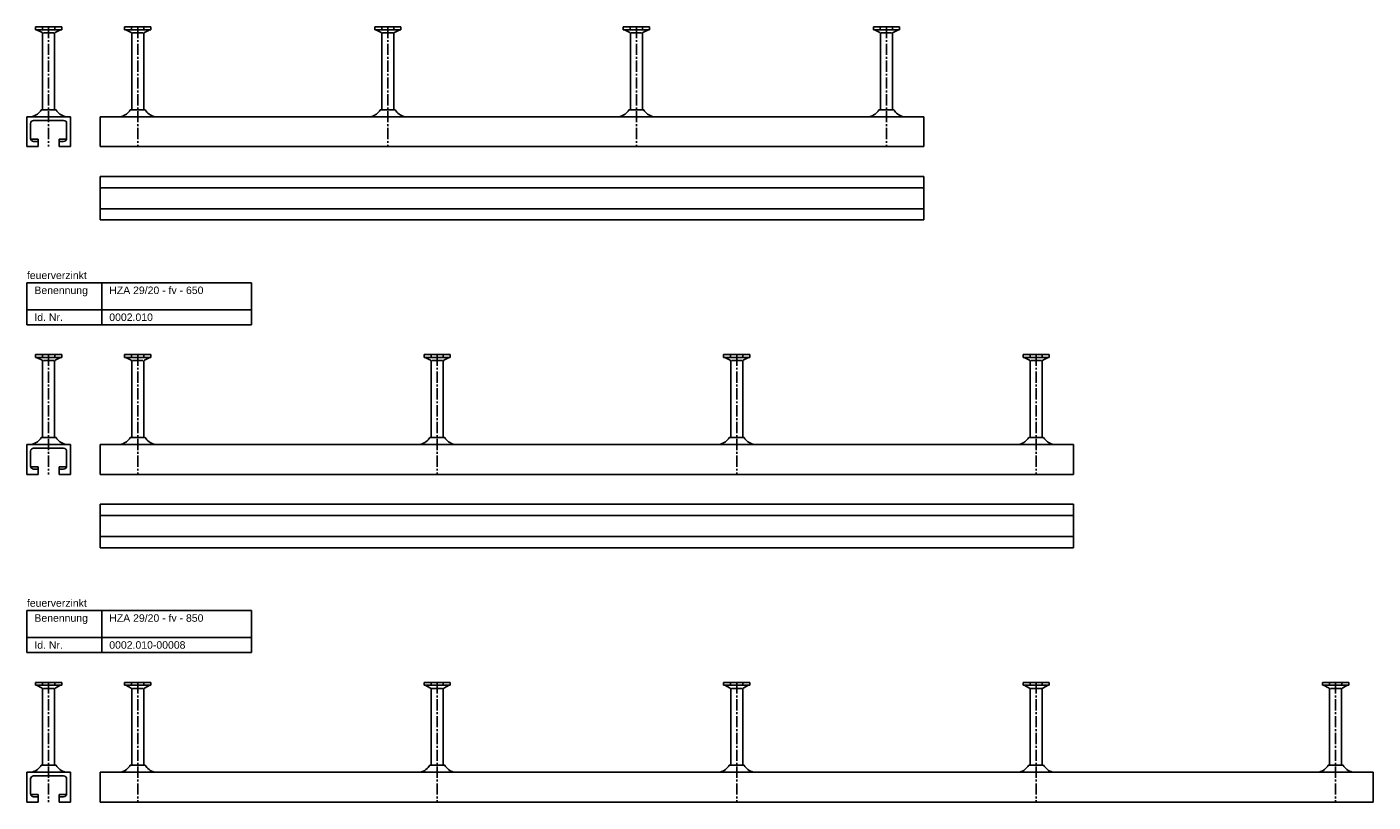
# Model space of a CAD drawing. Header units: millimetres. Extents: x -218 to 5901, y -4888 to 2743.
# Tile 23 of 25: x -218 to 681, y 855 to 1373. Entities that reach past the tile are written whole.
import ezdxf

# ---------------------------------------------------------------- set-up
doc = ezdxf.new("R2010")
doc.units = ezdxf.units.MM
doc.header["$LTSCALE"] = 10
doc.linetypes.add('MITTE2', pattern=[1.125, 0.75, -0.125, 0.125, -0.125])
doc.layers.add('HALFEN', color=2, linetype='CONTINUOUS')
doc.styles.add('ARIAL50', font='arial.ttf', dxfattribs={"height": 5})

msp = doc.modelspace()

# ---------------------------------------------------------------- linework, layer by layer
at = {"layer": 'HALFEN'}
for p, q in [((-194.52, 1373.25), (-211.98, 1373.25)), ((-211.98, 1373.25), (-211.98, 1371.35)), ((-194.52, 1371.35), (-211.98, 1371.35)), ((-211.25, 1371.35), (-207.68, 1369.47)), ((-207.32, 1373.25), (-207.32, 1371.6)), ((-207.25, 1317.86), (-207.25, 1368.77)), ((-206.73, 1369.25), (-199.77, 1369.25)), ((-199.25, 1317.86), (-199.25, 1368.77)), ((-199.18, 1373.25), (-199.18, 1371.6)), ((-195.25, 1371.35), (-198.82, 1369.47)), ((-194.52, 1373.25), (-194.52, 1371.35)), ((-135.02, 1373.25), (-152.48, 1373.25)), ((-152.48, 1373.25), (-152.48, 1371.35)), ((-135.02, 1371.35), (-152.48, 1371.35)), ((-151.75, 1371.35), (-148.18, 1369.47)), ((-147.82, 1373.25), (-147.82, 1371.6)), ((-147.75, 1317.86), (-147.75, 1368.77)), ((-147.23, 1369.25), (-140.27, 1369.25)), ((-139.75, 1317.86), (-139.75, 1368.77)), ((-139.68, 1373.25), (-139.68, 1371.6)), ((-135.75, 1371.35), (-139.32, 1369.47)), ((-135.02, 1373.25), (-135.02, 1371.35)), ((31.98, 1373.25), (14.52, 1373.25)), ((14.52, 1373.25), (14.52, 1371.35)), ((31.98, 1371.35), (14.52, 1371.35)), ((15.25, 1371.35), (18.82, 1369.47)), ((19.18, 1373.25), (19.18, 1371.6)), ((19.25, 1317.86), (19.25, 1368.77)), ((19.77, 1369.25), (26.73, 1369.25)), ((27.25, 1317.86), (27.25, 1368.77)), ((27.32, 1373.25), (27.32, 1371.6)), ((31.25, 1371.35), (27.68, 1369.47)), ((31.98, 1373.25), (31.98, 1371.35)), ((180.52, 1373.25), (180.52, 1371.35)), ((197.98, 1373.25), (180.52, 1373.25)), ((197.98, 1371.35), (180.52, 1371.35)), ((181.25, 1371.35), (184.82, 1369.47)), ((185.18, 1373.25), (185.18, 1371.6)), ((185.25, 1317.86), (185.25, 1368.77)), ((185.77, 1369.25), (192.73, 1369.25)), ((193.25, 1317.86), (193.25, 1368.77)), ((193.32, 1373.25), (193.32, 1371.6)), ((197.25, 1371.35), (193.68, 1369.47)), ((197.98, 1373.25), (197.98, 1371.35)), ((364.98, 1373.25), (347.52, 1373.25)), ((347.52, 1373.25), (347.52, 1371.35)), ((364.98, 1371.35), (347.52, 1371.35)), ((348.25, 1371.35), (351.82, 1369.47)), ((352.18, 1373.25), (352.18, 1371.6)), ((352.25, 1317.86), (352.25, 1368.77)), ((352.77, 1369.25), (359.73, 1369.25)), ((360.25, 1317.86), (360.25, 1368.77)), ((360.32, 1373.25), (360.32, 1371.6)), ((364.25, 1371.35), (360.68, 1369.47)), ((364.98, 1373.25), (364.98, 1371.35)), ((-188.75, 1313.25), (-217.75, 1313.25)), ((-217.75, 1313.25), (-217.75, 1293.25)), ((-198.26, 1317.86), (-208.24, 1317.86)), ((-188.75, 1313.25), (-188.75, 1293.25)), ((-168.75, 1313.25), (381.25, 1313.25)), ((-168.75, 1313.25), (-168.75, 1293.25)), ((-138.76, 1317.86), (-148.74, 1317.86)), ((28.24, 1317.86), (18.26, 1317.86)), ((194.24, 1317.86), (184.26, 1317.86)), ((361.24, 1317.86), (351.26, 1317.86)), ((381.25, 1313.25), (381.25, 1293.25)), ((-215.25, 1308.75), (-215.25, 1298.75)), ((-213.25, 1310.75), (-193.25, 1310.75)), ((-191.25, 1308.75), (-191.25, 1298.75)), ((-210.25, 1298.25), (-215.19, 1298.25)), ((-210.25, 1296.75), (-213.25, 1296.75)), ((-210.25, 1298.25), (-210.25, 1293.25)), ((-196.25, 1298.25), (-196.25, 1293.25)), ((-191.31, 1298.25), (-196.25, 1298.25)), ((-193.25, 1296.75), (-196.25, 1296.75)), ((-210.25, 1293.25), (-217.75, 1293.25)), ((-188.75, 1293.25), (-196.25, 1293.25)), ((-168.75, 1293.25), (381.25, 1293.25)), ((-168.75, 1273.25), (381.25, 1273.25)), ((-168.75, 1273.25), (-168.75, 1244.25)), ((381.25, 1273.25), (381.25, 1244.25)), ((-168.75, 1265.75), (381.25, 1265.75)), ((-168.75, 1251.75), (381.25, 1251.75)), ((-168.75, 1244.25), (381.25, 1244.25)), ((-217.75, 1202.25), (-67.75, 1202.25)), ((-217.75, 1174.25), (-217.75, 1202.25)), ((-167.75, 1174.25), (-167.75, 1202.25)), ((-67.75, 1174.25), (-67.75, 1202.25)), ((-217.75, 1184.25), (-67.75, 1184.25)), ((-217.75, 1174.25), (-67.75, 1174.25)), ((-194.52, 1154.25), (-211.98, 1154.25)), ((-211.98, 1154.25), (-211.98, 1152.35)), ((-194.52, 1152.35), (-211.98, 1152.35)), ((-211.25, 1152.35), (-207.68, 1150.47)), ((-207.32, 1154.25), (-207.32, 1152.6)), ((-199.18, 1154.25), (-199.18, 1152.6)), ((-195.25, 1152.35), (-198.82, 1150.47)), ((-194.52, 1154.25), (-194.52, 1152.35)), ((-135.02, 1154.25), (-152.48, 1154.25)), ((-152.48, 1154.25), (-152.48, 1152.35)), ((-135.02, 1152.35), (-152.48, 1152.35)), ((-151.75, 1152.35), (-148.18, 1150.47)), ((-147.82, 1154.25), (-147.82, 1152.6)), ((-139.68, 1154.25), (-139.68, 1152.6)), ((-135.75, 1152.35), (-139.32, 1150.47)), ((-135.02, 1154.25), (-135.02, 1152.35)), ((64.98, 1154.25), (47.52, 1154.25)), ((47.52, 1154.25), (47.52, 1152.35)), ((64.98, 1152.35), (47.52, 1152.35)), ((48.25, 1152.35), (51.82, 1150.47)), ((52.18, 1154.25), (52.18, 1152.6)), ((60.32, 1154.25), (60.32, 1152.6)), ((64.25, 1152.35), (60.68, 1150.47)), ((64.98, 1154.25), (64.98, 1152.35)), ((247.52, 1154.25), (247.52, 1152.35)), ((264.98, 1154.25), (247.52, 1154.25)), ((264.98, 1152.35), (247.52, 1152.35)), ((248.25, 1152.35), (251.82, 1150.47)), ((252.18, 1154.25), (252.18, 1152.6)), ((260.32, 1154.25), (260.32, 1152.6)), ((264.25, 1152.35), (260.68, 1150.47)), ((264.98, 1154.25), (264.98, 1152.35)), ((464.98, 1154.25), (447.52, 1154.25)), ((447.52, 1154.25), (447.52, 1152.35)), ((464.98, 1152.35), (447.52, 1152.35)), ((448.25, 1152.35), (451.82, 1150.47)), ((452.18, 1154.25), (452.18, 1152.6)), ((460.32, 1154.25), (460.32, 1152.6)), ((464.25, 1152.35), (460.68, 1150.47)), ((464.98, 1154.25), (464.98, 1152.35)), ((-207.25, 1098.86), (-207.25, 1149.77)), ((-206.73, 1150.25), (-199.77, 1150.25)), ((-199.25, 1098.86), (-199.25, 1149.77)), ((-147.75, 1098.86), (-147.75, 1149.77)), ((-147.23, 1150.25), (-140.27, 1150.25)), ((-139.75, 1098.86), (-139.75, 1149.77)), ((52.25, 1098.86), (52.25, 1149.77)), ((52.77, 1150.25), (59.73, 1150.25)), ((60.25, 1098.86), (60.25, 1149.77)), ((252.25, 1098.86), (252.25, 1149.77)), ((252.77, 1150.25), (259.73, 1150.25)), ((260.25, 1098.86), (260.25, 1149.77)), ((452.25, 1098.86), (452.25, 1149.77)), ((452.77, 1150.25), (459.73, 1150.25)), ((460.25, 1098.86), (460.25, 1149.77)), ((-198.26, 1098.86), (-208.24, 1098.86)), ((-138.76, 1098.86), (-148.74, 1098.86)), ((61.24, 1098.86), (51.26, 1098.86)), ((261.24, 1098.86), (251.26, 1098.86)), ((461.24, 1098.86), (451.26, 1098.86)), ((-217.75, 1094.25), (-217.75, 1074.25)), ((-188.75, 1094.25), (-217.75, 1094.25)), ((-215.25, 1089.75), (-215.25, 1079.75)), ((-213.25, 1091.75), (-193.25, 1091.75)), ((-191.25, 1089.75), (-191.25, 1079.75)), ((-188.75, 1094.25), (-188.75, 1074.25)), ((-168.75, 1094.25), (481.25, 1094.25)), ((-168.75, 1094.25), (-168.75, 1074.25)), ((481.25, 1094.25), (481.25, 1074.25)), ((-210.25, 1079.25), (-215.19, 1079.25)), ((-210.25, 1079.25), (-210.25, 1074.25)), ((-196.25, 1079.25), (-196.25, 1074.25)), ((-191.31, 1079.25), (-196.25, 1079.25)), ((-210.25, 1074.25), (-217.75, 1074.25)), ((-210.25, 1077.75), (-213.25, 1077.75)), ((-193.25, 1077.75), (-196.25, 1077.75)), ((-188.75, 1074.25), (-196.25, 1074.25)), ((-168.75, 1074.25), (481.25, 1074.25)), ((-168.75, 1054.25), (481.25, 1054.25)), ((-168.75, 1054.25), (-168.75, 1025.25)), ((481.25, 1054.25), (481.25, 1025.25)), ((-168.75, 1046.75), (481.25, 1046.75)), ((-168.75, 1032.75), (481.25, 1032.75)), ((-168.75, 1025.25), (481.25, 1025.25)), ((-217.75, 983.25), (-67.75, 983.25)), ((-217.75, 955.25), (-217.75, 983.25)), ((-167.75, 955.25), (-167.75, 983.25)), ((-67.75, 955.25), (-67.75, 983.25)), ((-217.75, 965.25), (-67.75, 965.25)), ((-217.75, 955.25), (-67.75, 955.25)), ((-194.52, 935.25), (-211.98, 935.25)), ((-211.98, 935.25), (-211.98, 933.35)), ((-207.32, 935.25), (-207.32, 933.6)), ((-199.18, 935.25), (-199.18, 933.6)), ((-194.52, 935.25), (-194.52, 933.35)), ((-135.02, 935.25), (-152.48, 935.25)), ((-152.48, 935.25), (-152.48, 933.35)), ((-147.82, 935.25), (-147.82, 933.6)), ((-139.68, 935.25), (-139.68, 933.6)), ((-135.02, 935.25), (-135.02, 933.35)), ((64.98, 935.25), (47.52, 935.25)), ((47.52, 935.25), (47.52, 933.35)), ((52.18, 935.25), (52.18, 933.6)), ((60.32, 935.25), (60.32, 933.6)), ((64.98, 935.25), (64.98, 933.35)), ((247.52, 935.25), (247.52, 933.35)), ((264.98, 935.25), (247.52, 935.25)), ((252.18, 935.25), (252.18, 933.6)), ((260.32, 935.25), (260.32, 933.6)), ((264.98, 935.25), (264.98, 933.35)), ((447.52, 935.25), (447.52, 933.35)), ((464.98, 935.25), (447.52, 935.25)), ((452.18, 935.25), (452.18, 933.6)), ((460.32, 935.25), (460.32, 933.6)), ((464.98, 935.25), (464.98, 933.35)), ((664.98, 935.25), (647.52, 935.25)), ((647.52, 935.25), (647.52, 933.35)), ((652.18, 935.25), (652.18, 933.6)), ((660.32, 935.25), (660.32, 933.6)), ((664.98, 935.25), (664.98, 933.35)), ((-194.52, 933.35), (-211.98, 933.35)), ((-211.25, 933.35), (-207.68, 931.47)), ((-207.25, 879.86), (-207.25, 930.77)), ((-206.73, 931.25), (-199.77, 931.25)), ((-199.25, 879.86), (-199.25, 930.77)), ((-195.25, 933.35), (-198.82, 931.47)), ((-135.02, 933.35), (-152.48, 933.35)), ((-151.75, 933.35), (-148.18, 931.47)), ((-147.75, 879.86), (-147.75, 930.77)), ((-147.23, 931.25), (-140.27, 931.25)), ((-139.75, 879.86), (-139.75, 930.77)), ((-135.75, 933.35), (-139.32, 931.47)), ((64.98, 933.35), (47.52, 933.35)), ((48.25, 933.35), (51.82, 931.47)), ((52.25, 879.86), (52.25, 930.77)), ((52.77, 931.25), (59.73, 931.25)), ((60.25, 879.86), (60.25, 930.77)), ((64.25, 933.35), (60.68, 931.47)), ((264.98, 933.35), (247.52, 933.35)), ((248.25, 933.35), (251.82, 931.47)), ((252.25, 879.86), (252.25, 930.77)), ((252.77, 931.25), (259.73, 931.25)), ((260.25, 879.86), (260.25, 930.77)), ((264.25, 933.35), (260.68, 931.47)), ((464.98, 933.35), (447.52, 933.35)), ((448.25, 933.35), (451.82, 931.47)), ((452.25, 879.86), (452.25, 930.77)), ((452.77, 931.25), (459.73, 931.25)), ((460.25, 879.86), (460.25, 930.77)), ((464.25, 933.35), (460.68, 931.47)), ((664.98, 933.35), (647.52, 933.35)), ((648.25, 933.35), (651.82, 931.47)), ((652.25, 879.86), (652.25, 930.77)), ((652.77, 931.25), (659.73, 931.25)), ((660.25, 879.86), (660.25, 930.77)), ((664.25, 933.35), (660.68, 931.47)), ((-188.75, 875.25), (-217.75, 875.25)), ((-217.75, 875.25), (-217.75, 855.25)), ((-213.25, 872.75), (-193.25, 872.75)), ((-198.26, 879.86), (-208.24, 879.86)), ((-188.75, 875.25), (-188.75, 855.25)), ((-168.75, 875.25), (681.25, 875.25)), ((-168.75, 875.25), (-168.75, 855.25)), ((-138.76, 879.86), (-148.74, 879.86)), ((61.24, 879.86), (51.26, 879.86)), ((261.24, 879.86), (251.26, 879.86)), ((461.24, 879.86), (451.26, 879.86)), ((661.24, 879.86), (651.26, 879.86)), ((681.25, 875.25), (681.25, 855.25)), ((-215.25, 870.75), (-215.25, 860.75)), ((-191.25, 870.75), (-191.25, 860.75)), ((-210.25, 855.25), (-217.75, 855.25)), ((-210.25, 860.25), (-215.19, 860.25)), ((-210.25, 858.75), (-213.25, 858.75)), ((-210.25, 860.25), (-210.25, 855.25)), ((-196.25, 860.25), (-196.25, 855.25)), ((-191.31, 860.25), (-196.25, 860.25)), ((-193.25, 858.75), (-196.25, 858.75)), ((-188.75, 855.25), (-196.25, 855.25)), ((-168.75, 855.25), (681.25, 855.25))]:
    msp.add_line(p, q, dxfattribs=at)
at = {"layer": 'HALFEN', "color": 1, "linetype": 'MITTE2'}
for p, q in [((-203.25, 1373.25), (-203.25, 1293.25)), ((-143.75, 1373.25), (-143.75, 1293.25)), ((23.25, 1373.25), (23.25, 1293.25)), ((189.25, 1373.25), (189.25, 1293.25)), ((356.25, 1373.25), (356.25, 1293.25)), ((-203.25, 1154.25), (-203.25, 1074.25)), ((-143.75, 1154.25), (-143.75, 1074.25)), ((56.25, 1154.25), (56.25, 1074.25)), ((256.25, 1154.25), (256.25, 1074.25)), ((456.25, 1154.25), (456.25, 1074.25)), ((-203.25, 935.25), (-203.25, 855.25)), ((-143.75, 935.25), (-143.75, 855.25)), ((56.25, 935.25), (56.25, 855.25)), ((256.25, 935.25), (256.25, 855.25)), ((456.25, 935.25), (456.25, 855.25)), ((656.25, 935.25), (656.25, 855.25))]:
    msp.add_line(p, q, dxfattribs=at)
at = {"layer": 'HALFEN'}
for centre, radius, start, end in [((-208.05, 1368.77), 0.8, 0, 62.30053), ((-198.45, 1368.77), 0.8, 117.69947, 180), ((-148.55, 1368.77), 0.8, 0, 62.30053), ((-138.95, 1368.77), 0.8, 117.69947, 180), ((18.45, 1368.77), 0.8, 0, 62.30053), ((28.05, 1368.77), 0.8, 117.69947, 180), ((184.45, 1368.77), 0.8, 0, 62.30053), ((194.05, 1368.77), 0.8, 117.69947, 180), ((351.45, 1368.77), 0.8, 0, 62.30053), ((361.05, 1368.77), 0.8, 117.69947, 180), ((-214.75, 1315.25), 2, 270, 285.11432), ((-216.84, 1322.97), 10, 285.11432, 329.26791), ((-189.66, 1322.97), 10, 210.73209, 254.88568), ((-191.75, 1315.25), 2, 254.88568, 270), ((-157.34, 1322.97), 10, 285.11432, 329.26791), ((-130.16, 1322.97), 10, 210.73209, 254.88568), ((9.66, 1322.97), 10, 285.11432, 329.26791), ((36.84, 1322.97), 10, 210.73209, 254.88568), ((175.66, 1322.97), 10, 285.11432, 329.26791), ((202.84, 1322.97), 10, 210.73209, 254.88568), ((342.66, 1322.97), 10, 285.11432, 329.26791), ((369.84, 1322.97), 10, 210.73209, 254.88568), ((-213.25, 1308.75), 2, 90, 180), ((-193.25, 1308.75), 2, 0, 90), ((-213.25, 1298.75), 2, 180, 270), ((-193.25, 1298.75), 2, 270, 0), ((-208.05, 1149.77), 0.8, 0, 62.30053), ((-198.45, 1149.77), 0.8, 117.69947, 180), ((-148.55, 1149.77), 0.8, 0, 62.30053), ((-138.95, 1149.77), 0.8, 117.69947, 180), ((51.45, 1149.77), 0.8, 0, 62.30053), ((61.05, 1149.77), 0.8, 117.69947, 180), ((251.45, 1149.77), 0.8, 0, 62.30053), ((261.05, 1149.77), 0.8, 117.69947, 180), ((451.45, 1149.77), 0.8, 0, 62.30053), ((461.05, 1149.77), 0.8, 117.69947, 180), ((-216.84, 1103.97), 10, 285.11432, 329.26791), ((-189.66, 1103.97), 10, 210.73209, 254.88568), ((-157.34, 1103.97), 10, 285.11432, 329.26791), ((-130.16, 1103.97), 10, 210.73209, 254.88568), ((42.66, 1103.97), 10, 285.11432, 329.26791), ((69.84, 1103.97), 10, 210.73209, 254.88568), ((242.66, 1103.97), 10, 285.11432, 329.26791), ((269.84, 1103.97), 10, 210.73209, 254.88568), ((442.66, 1103.97), 10, 285.11432, 329.26791), ((469.84, 1103.97), 10, 210.73209, 254.88568), ((-213.25, 1089.75), 2, 90, 180), ((-214.75, 1096.25), 2, 270, 285.11432), ((-193.25, 1089.75), 2, 0, 90), ((-191.75, 1096.25), 2, 254.88568, 270), ((-213.25, 1079.75), 2, 180, 270), ((-193.25, 1079.75), 2, 270, 0), ((-208.05, 930.77), 0.8, 0, 62.30053), ((-198.45, 930.77), 0.8, 117.69947, 180), ((-148.55, 930.77), 0.8, 0, 62.30053), ((-138.95, 930.77), 0.8, 117.69947, 180), ((51.45, 930.77), 0.8, 0, 62.30053), ((61.05, 930.77), 0.8, 117.69947, 180), ((251.45, 930.77), 0.8, 0, 62.30053), ((261.05, 930.77), 0.8, 117.69947, 180), ((451.45, 930.77), 0.8, 0, 62.30053), ((461.05, 930.77), 0.8, 117.69947, 180), ((651.45, 930.77), 0.8, 0, 62.30053), ((661.05, 930.77), 0.8, 117.69947, 180), ((-213.25, 870.75), 2, 90, 180), ((-214.75, 877.25), 2, 270, 285.11432), ((-216.84, 884.97), 10, 285.11432, 329.26791), ((-189.66, 884.97), 10, 210.73209, 254.88568), ((-193.25, 870.75), 2, 0, 90), ((-191.75, 877.25), 2, 254.88568, 270), ((-157.34, 884.97), 10, 285.11432, 329.26791), ((-130.16, 884.97), 10, 210.73209, 254.88568), ((42.66, 884.97), 10, 285.11432, 329.26791), ((69.84, 884.97), 10, 210.73209, 254.88568), ((242.66, 884.97), 10, 285.11432, 329.26791), ((269.84, 884.97), 10, 210.73209, 254.88568), ((442.66, 884.97), 10, 285.11432, 329.26791), ((469.84, 884.97), 10, 210.73209, 254.88568), ((642.66, 884.97), 10, 285.11432, 329.26791), ((669.84, 884.97), 10, 210.73209, 254.88568), ((-213.25, 860.75), 2, 180, 270), ((-193.25, 860.75), 2, 270, 0)]:
    msp.add_arc(centre, radius, start, end, dxfattribs=at)

# ---------------------------------------------------------------- texts
at = {"layer": 'HALFEN', "style": 'ARIAL50'}
for s, p in [('feuerverzinkt', (-217.75, 1204.75)), ('Benennung', (-212.75, 1194.75)), ('HZA 29/20 - fv - 650', (-162.75, 1194.75)), ('Id. Nr.', (-212.75, 1176.75)), ('0002.010', (-162.75, 1176.75)), ('feuerverzinkt', (-217.75, 985.75)), ('Benennung', (-212.75, 975.75)), ('HZA 29/20 - fv - 850', (-162.75, 975.75)), ('Id. Nr.', (-212.75, 957.75)), ('0002.010-00008', (-162.75, 957.75))]:
    msp.add_text(s, height=5, dxfattribs=at).set_placement(p)

doc.saveas('drawing.dxf')
